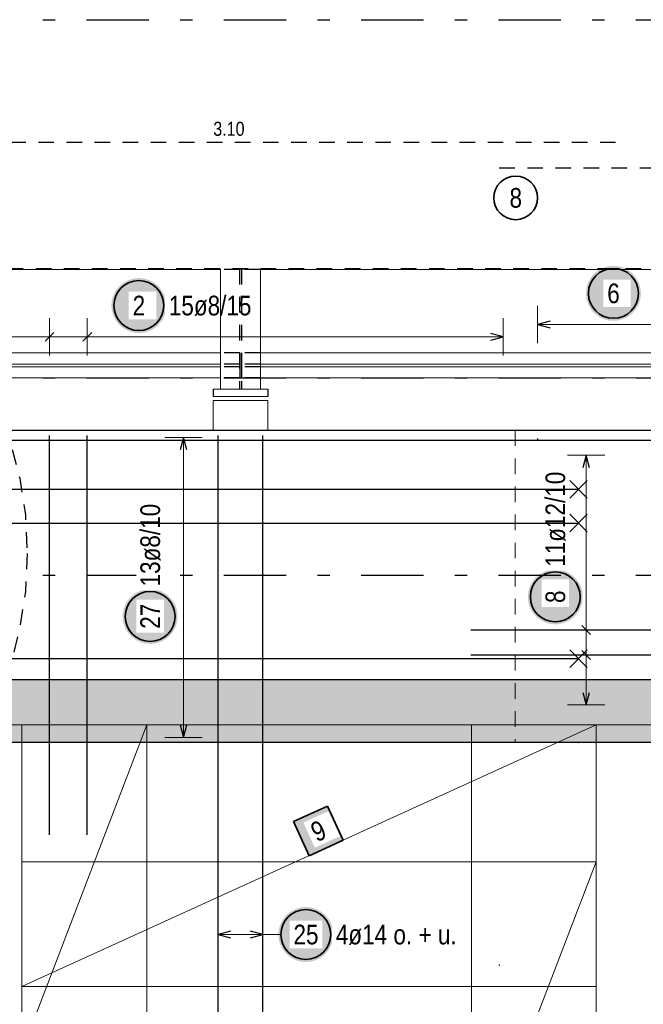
# Model space of a CAD drawing. Header units: millimetres. Extents: x -4 to 113, y -17 to 52.
# Tile 40 of 91: x 29.44 to 34.43, y 31.45 to 39.34. Entities that reach past the tile are written whole.
import ezdxf

# ---------------------------------------------------------------- set-up
doc = ezdxf.new("R2010")
doc.units = ezdxf.units.MM
doc.linetypes.add('DASHDOTX2', pattern=[2, 1, -0.5, 0, -0.5])
doc.linetypes.add('HIDDEN', pattern=[0.375, 0.25, -0.125])
for name, color, linetype, lineweight in [('Achsen', 7, 'Continuous', 20), ('Mattenbewehrung', 7, 'Continuous', 20), ('Schraffuren', 7, 'Continuous', 20), ('Stabstahl', 7, 'Continuous', 20)]:
    doc.layers.add(name, color=color, linetype=linetype, lineweight=lineweight)
doc.styles.add('Arial Narrow', font='ARIALN.TTF')

msp = doc.modelspace()

# ---------------------------------------------------------------- hatches: boundary and pattern name
at = {"lineweight": 25, "true_color": 0xffffff}
msp.add_hatch(color=7, dxfattribs=at).paths.add_polyline_path([(33.949246, 34.716587), (33.949112, 34.724265), (33.94871, 34.731934), (33.948041, 34.739584), (33.947105, 34.747205), (33.945904, 34.75479), (33.944438, 34.762328), (33.942711, 34.76981), (33.940724, 34.777228), (33.938478, 34.784571), (33.935978, 34.791832), (33.933226, 34.799001), (33.930226, 34.806069), (33.926981, 34.813029), (33.923494, 34.819871), (33.919772, 34.826587), (33.915817, 34.83317), (33.911634, 34.83961), (33.90723, 34.8459), (33.902608, 34.852033), (33.897776, 34.858001), (33.892738, 34.863796), (33.887501, 34.869412), (33.882071, 34.874842), (33.876455, 34.880079), (33.870659, 34.885117), (33.864691, 34.88995), (33.858559, 34.894571), (33.852268, 34.898976), (33.845828, 34.903158), (33.839246, 34.907113), (33.83253, 34.910836), (33.825688, 34.914322), (33.818728, 34.917567), (33.811659, 34.920568), (33.80449, 34.92332), (33.79723, 34.92582), (33.789886, 34.928065), (33.782469, 34.930052), (33.774987, 34.93178), (33.767449, 34.933245), (33.759864, 34.934446), (33.752242, 34.935382), (33.744592, 34.936051), (33.736924, 34.936453), (33.729246, 34.936587), (33.721568, 34.936453), (33.7139, 34.936051), (33.70625, 34.935382), (33.698628, 34.934446), (33.691043, 34.933245), (33.683505, 34.93178), (33.676023, 34.930052), (33.668606, 34.928065), (33.661262, 34.92582), (33.654002, 34.92332), (33.646833, 34.920568), (33.639764, 34.917567), (33.632804, 34.914322), (33.625962, 34.910836), (33.619246, 34.907113), (33.612664, 34.903158), (33.606224, 34.898976), (33.599933, 34.894571), (33.5938, 34.88995), (33.587833, 34.885117), (33.582037, 34.880079), (33.576421, 34.874842), (33.570991, 34.869412), (33.565754, 34.863796), (33.560716, 34.858001), (33.555884, 34.852033), (33.551262, 34.8459), (33.546858, 34.83961), (33.542675, 34.83317), (33.53872, 34.826587), (33.534997, 34.819871), (33.531511, 34.813029), (33.528266, 34.806069), (33.525266, 34.799001), (33.522514, 34.791832), (33.520014, 34.784571), (33.517768, 34.777228), (33.515781, 34.76981), (33.514053, 34.762328), (33.512588, 34.75479), (33.511387, 34.747205), (33.510451, 34.739584), (33.509782, 34.731934), (33.50938, 34.724265), (33.509246, 34.716587), (33.50938, 34.708909), (33.509782, 34.701241), (33.510451, 34.693591), (33.511387, 34.685969), (33.512588, 34.678385), (33.514053, 34.670847), (33.515781, 34.663364), (33.517768, 34.655947), (33.520014, 34.648604), (33.522514, 34.641343), (33.525266, 34.634174), (33.528266, 34.627105), (33.531511, 34.620146), (33.534997, 34.613304), (33.53872, 34.606587), (33.542675, 34.600005), (33.546858, 34.593565), (33.551262, 34.587275), (33.555884, 34.581142), (33.560716, 34.575174), (33.565754, 34.569379), (33.570991, 34.563762), (33.576421, 34.558333), (33.582037, 34.553095), (33.587833, 34.548058), (33.5938, 34.543225), (33.599933, 34.538604), (33.606224, 34.534199), (33.612664, 34.530017), (33.619246, 34.526062), (33.625962, 34.522339), (33.632804, 34.518853), (33.639764, 34.515607), (33.646833, 34.512607), (33.654002, 34.509855), (33.661262, 34.507355), (33.668606, 34.50511), (33.676023, 34.503122), (33.683505, 34.501395), (33.691043, 34.49993), (33.698628, 34.498728), (33.70625, 34.497792), (33.7139, 34.497123), (33.721568, 34.496721), (33.729246, 34.496587), (33.736924, 34.496721), (33.744592, 34.497123), (33.752242, 34.497792), (33.759864, 34.498728), (33.767449, 34.49993), (33.774987, 34.501395), (33.782469, 34.503122), (33.789886, 34.50511), (33.79723, 34.507355), (33.80449, 34.509855), (33.811659, 34.512607), (33.818728, 34.515607), (33.825688, 34.518853), (33.83253, 34.522339), (33.839246, 34.526062), (33.845828, 34.530017), (33.852268, 34.534199), (33.858559, 34.538604), (33.864691, 34.543225), (33.870659, 34.548058), (33.876455, 34.553095), (33.882071, 34.558333), (33.887501, 34.563762), (33.892738, 34.569379), (33.897776, 34.575174), (33.902608, 34.581142), (33.90723, 34.587275), (33.911634, 34.593565), (33.915817, 34.600005), (33.919772, 34.606587), (33.923494, 34.613304), (33.926981, 34.620146), (33.930226, 34.627105), (33.933226, 34.634174), (33.935978, 34.641343), (33.938478, 34.648604), (33.940724, 34.655947), (33.942711, 34.663364), (33.944438, 34.670847), (33.945904, 34.678385), (33.947105, 34.685969), (33.948041, 34.693591), (33.94871, 34.701241)])
at = {"layer": 'Mattenbewehrung', "lineweight": 25, "true_color": 0xffffff}
msp.add_hatch(color=7, dxfattribs=at).paths.add_polyline_path([(30.612975, 37.05), (30.612841, 37.057678), (30.612439, 37.065346), (30.61177, 37.072996), (30.610834, 37.080618), (30.609633, 37.088203), (30.608168, 37.095741), (30.60644, 37.103223), (30.604453, 37.11064), (30.602208, 37.117984), (30.599708, 37.125244), (30.596956, 37.132413), (30.593955, 37.139482), (30.59071, 37.146442), (30.587224, 37.153284), (30.583501, 37.16), (30.579546, 37.166582), (30.575364, 37.173022), (30.570959, 37.179313), (30.566338, 37.185446), (30.561505, 37.191413), (30.556467, 37.197209), (30.55123, 37.202825), (30.5458, 37.208255), (30.540184, 37.213492), (30.534389, 37.21853), (30.528421, 37.223362), (30.522288, 37.227984), (30.515998, 37.232388), (30.509558, 37.236571), (30.502975, 37.240526), (30.496259, 37.244248), (30.489417, 37.247735), (30.482457, 37.25098), (30.475389, 37.25398), (30.46822, 37.256732), (30.460959, 37.259232), (30.453616, 37.261478), (30.446198, 37.263465), (30.438716, 37.265192), (30.431178, 37.266658), (30.423593, 37.267859), (30.415972, 37.268795), (30.408322, 37.269464), (30.400653, 37.269866), (30.392975, 37.27), (30.385297, 37.269866), (30.377629, 37.269464), (30.369979, 37.268795), (30.362357, 37.267859), (30.354773, 37.266658), (30.347235, 37.265192), (30.339753, 37.263465), (30.332335, 37.261478), (30.324992, 37.259232), (30.317731, 37.256732), (30.310562, 37.25398), (30.303493, 37.25098), (30.296534, 37.247735), (30.289692, 37.244248), (30.282975, 37.240526), (30.276393, 37.236571), (30.269953, 37.232388), (30.263663, 37.227984), (30.25753, 37.223362), (30.251562, 37.21853), (30.245767, 37.213492), (30.24015, 37.208255), (30.234721, 37.202825), (30.229483, 37.197209), (30.224446, 37.191413), (30.219613, 37.185446), (30.214992, 37.179313), (30.210587, 37.173022), (30.206405, 37.166582), (30.20245, 37.16), (30.198727, 37.153284), (30.195241, 37.146442), (30.191995, 37.139482), (30.188995, 37.132413), (30.186243, 37.125244), (30.183743, 37.117984), (30.181498, 37.11064), (30.17951, 37.103223), (30.177783, 37.095741), (30.176318, 37.088203), (30.175116, 37.080618), (30.174181, 37.072996), (30.173511, 37.065346), (30.173109, 37.057678), (30.172975, 37.05), (30.173109, 37.042322), (30.173511, 37.034654), (30.174181, 37.027004), (30.175116, 37.019382), (30.176318, 37.011797), (30.177783, 37.004259), (30.17951, 36.996777), (30.181498, 36.98936), (30.183743, 36.982016), (30.186243, 36.974756), (30.188995, 36.967587), (30.191995, 36.960518), (30.195241, 36.953558), (30.198727, 36.946716), (30.20245, 36.94), (30.206405, 36.933418), (30.210587, 36.926978), (30.214992, 36.920687), (30.219613, 36.914554), (30.224446, 36.908587), (30.229483, 36.902791), (30.234721, 36.897175), (30.24015, 36.891745), (30.245767, 36.886508), (30.251562, 36.88147), (30.25753, 36.876638), (30.263663, 36.872016), (30.269953, 36.867612), (30.276393, 36.863429), (30.282975, 36.859474), (30.289692, 36.855752), (30.296534, 36.852265), (30.303493, 36.84902), (30.310562, 36.84602), (30.317731, 36.843268), (30.324992, 36.840768), (30.332335, 36.838522), (30.339753, 36.836535), (30.347235, 36.834808), (30.354773, 36.833342), (30.362357, 36.832141), (30.369979, 36.831205), (30.377629, 36.830536), (30.385297, 36.830134), (30.392975, 36.83), (30.400653, 36.830134), (30.408322, 36.830536), (30.415972, 36.831205), (30.423593, 36.832141), (30.431178, 36.833342), (30.438716, 36.834808), (30.446198, 36.836535), (30.453616, 36.838522), (30.460959, 36.840768), (30.46822, 36.843268), (30.475389, 36.84602), (30.482457, 36.84902), (30.489417, 36.852265), (30.496259, 36.855752), (30.502975, 36.859474), (30.509558, 36.863429), (30.515998, 36.867612), (30.522288, 36.872016), (30.528421, 36.876638), (30.534389, 36.88147), (30.540184, 36.886508), (30.5458, 36.891745), (30.55123, 36.897175), (30.556467, 36.902791), (30.561505, 36.908587), (30.566338, 36.914554), (30.570959, 36.920687), (30.575364, 36.926978), (30.579546, 36.933418), (30.583501, 36.94), (30.587224, 36.946716), (30.59071, 36.953558), (30.593955, 36.960518), (30.596956, 36.967587), (30.599708, 36.974756), (30.602208, 36.982016), (30.604453, 36.98936), (30.60644, 36.996777), (30.608168, 37.004259), (30.609633, 37.011797), (30.610834, 37.019382), (30.61177, 37.027004), (30.612439, 37.034654)])
at = {"layer": 'Mattenbewehrung', "lineweight": 35, "true_color": 0xffffff}
msp.add_hatch(color=7, dxfattribs=at).paths.add_polyline_path([(31.905172, 33.039809), (31.632165, 32.915441), (31.756533, 32.642434), (32.02954, 32.766802)])
at = {"layer": 'Schraffuren', "lineweight": 25, "true_color": 0xffffff}
msp.add_hatch(color=7, dxfattribs=at).paths.add_polyline_path([(34.414707, 37.1479), (34.414573, 37.155578), (34.414171, 37.163246), (34.413502, 37.170896), (34.412566, 37.178518), (34.411365, 37.186102), (34.4099, 37.19364), (34.408172, 37.201123), (34.406185, 37.20854), (34.40394, 37.215883), (34.40144, 37.223144), (34.398688, 37.230313), (34.395687, 37.237382), (34.392442, 37.244341), (34.388956, 37.251183), (34.385233, 37.2579), (34.381278, 37.264482), (34.377095, 37.270922), (34.372691, 37.277212), (34.36807, 37.283345), (34.363237, 37.289313), (34.358199, 37.295108), (34.352962, 37.300725), (34.347532, 37.306154), (34.341916, 37.311392), (34.33612, 37.31643), (34.330153, 37.321262), (34.32402, 37.325883), (34.31773, 37.330288), (34.311289, 37.33447), (34.304707, 37.338425), (34.297991, 37.342148), (34.291149, 37.345634), (34.284189, 37.34888), (34.277121, 37.35188), (34.269952, 37.354632), (34.262691, 37.357132), (34.255347, 37.359377), (34.24793, 37.361365), (34.240448, 37.363092), (34.23291, 37.364557), (34.225325, 37.365759), (34.217703, 37.366695), (34.210054, 37.367364), (34.202385, 37.367766), (34.194707, 37.3679), (34.187029, 37.367766), (34.179361, 37.367364), (34.171711, 37.366695), (34.164089, 37.365759), (34.156505, 37.364557), (34.148967, 37.363092), (34.141484, 37.361365), (34.134067, 37.359377), (34.126723, 37.357132), (34.119463, 37.354632), (34.112294, 37.35188), (34.105225, 37.34888), (34.098266, 37.345634), (34.091423, 37.342148), (34.084707, 37.338425), (34.078125, 37.33447), (34.071685, 37.330288), (34.065394, 37.325883), (34.059262, 37.321262), (34.053294, 37.31643), (34.047498, 37.311392), (34.041882, 37.306154), (34.036452, 37.300725), (34.031215, 37.295108), (34.026177, 37.289313), (34.021345, 37.283345), (34.016723, 37.277212), (34.012319, 37.270922), (34.008137, 37.264482), (34.004182, 37.2579), (34.000459, 37.251183), (33.996972, 37.244341), (33.993727, 37.237382), (33.990727, 37.230313), (33.987975, 37.223144), (33.985475, 37.215883), (33.98323, 37.20854), (33.981242, 37.201123), (33.979515, 37.19364), (33.978049, 37.186102), (33.976848, 37.178518), (33.975912, 37.170896), (33.975243, 37.163246), (33.974841, 37.155578), (33.974707, 37.1479), (33.974841, 37.140222), (33.975243, 37.132553), (33.975912, 37.124903), (33.976848, 37.117282), (33.978049, 37.109697), (33.979515, 37.102159), (33.981242, 37.094677), (33.98323, 37.08726), (33.985475, 37.079916), (33.987975, 37.072655), (33.990727, 37.065486), (33.993727, 37.058418), (33.996972, 37.051458), (34.000459, 37.044616), (34.004182, 37.0379), (34.008137, 37.031317), (34.012319, 37.024877), (34.016723, 37.018587), (34.021345, 37.012454), (34.026177, 37.006486), (34.031215, 37.000691), (34.036452, 36.995075), (34.041882, 36.989645), (34.047498, 36.984408), (34.053294, 36.97937), (34.059262, 36.974537), (34.065394, 36.969916), (34.071685, 36.965511), (34.078125, 36.961329), (34.084707, 36.957374), (34.091423, 36.953651), (34.098266, 36.950165), (34.105225, 36.94692), (34.112294, 36.943919), (34.119463, 36.941167), (34.126723, 36.938667), (34.134067, 36.936422), (34.141484, 36.934435), (34.148967, 36.932707), (34.156505, 36.931242), (34.164089, 36.930041), (34.171711, 36.929105), (34.179361, 36.928436), (34.187029, 36.928034), (34.194707, 36.9279), (34.202385, 36.928034), (34.210054, 36.928436), (34.217703, 36.929105), (34.225325, 36.930041), (34.23291, 36.931242), (34.240448, 36.932707), (34.24793, 36.934435), (34.255347, 36.936422), (34.262691, 36.938667), (34.269952, 36.941167), (34.277121, 36.943919), (34.284189, 36.94692), (34.291149, 36.950165), (34.297991, 36.953651), (34.304707, 36.957374), (34.311289, 36.961329), (34.31773, 36.965511), (34.32402, 36.969916), (34.330153, 36.974537), (34.33612, 36.97937), (34.341916, 36.984408), (34.347532, 36.989645), (34.352962, 36.995075), (34.358199, 37.000691), (34.363237, 37.006486), (34.36807, 37.012454), (34.372691, 37.018587), (34.377095, 37.024877), (34.381278, 37.031317), (34.385233, 37.0379), (34.388956, 37.044616), (34.392442, 37.051458), (34.395687, 37.058418), (34.398688, 37.065486), (34.40144, 37.072655), (34.40394, 37.079916), (34.406185, 37.08726), (34.408172, 37.094677), (34.4099, 37.102159), (34.411365, 37.109697), (34.412566, 37.117282), (34.413502, 37.124903), (34.414171, 37.132553)])
at = {"layer": 'Schraffuren', "lineweight": 13, "true_color": 0xd7ffd7}
msp.add_hatch(color=254, dxfattribs=at).paths.add_polyline_path([(42.156532, 34.050195), (42.156532, 33.550196), (10.366532, 33.550196), (9.866532, 34.050196)])
at = {"layer": 'Stabstahl', "lineweight": 25, "true_color": 0xffffff}
for points in [[(30.703785, 34.559641), (30.703651, 34.567319), (30.703249, 34.574988), (30.70258, 34.582638), (30.701644, 34.59026), (30.700443, 34.597844), (30.698978, 34.605382), (30.69725, 34.612864), (30.695263, 34.620282), (30.693018, 34.627625), (30.690517, 34.634886), (30.687766, 34.642055), (30.684765, 34.649124), (30.68152, 34.656083), (30.678034, 34.662925), (30.674311, 34.669641), (30.670356, 34.676224), (30.666173, 34.682664), (30.661769, 34.688954), (30.657147, 34.695087), (30.652315, 34.701055), (30.647277, 34.70685), (30.64204, 34.712466), (30.63661, 34.717896), (30.630994, 34.723133), (30.625198, 34.728171), (30.619231, 34.733004), (30.613098, 34.737625), (30.606808, 34.74203), (30.600367, 34.746212), (30.593785, 34.750167), (30.587069, 34.75389), (30.580227, 34.757376), (30.573267, 34.760621), (30.566199, 34.763622), (30.55903, 34.766374), (30.551769, 34.768874), (30.544425, 34.771119), (30.537008, 34.773107), (30.529526, 34.774834), (30.521988, 34.776299), (30.514403, 34.7775), (30.506781, 34.778436), (30.499132, 34.779106), (30.491463, 34.779507), (30.483785, 34.779641), (30.476107, 34.779507), (30.468439, 34.779106), (30.460789, 34.778436), (30.453167, 34.7775), (30.445582, 34.776299), (30.438045, 34.774834), (30.430562, 34.773107), (30.423145, 34.771119), (30.415801, 34.768874), (30.408541, 34.766374), (30.401372, 34.763622), (30.394303, 34.760621), (30.387343, 34.757376), (30.380501, 34.75389), (30.373785, 34.750167), (30.367203, 34.746212), (30.360763, 34.74203), (30.354472, 34.737625), (30.34834, 34.733004), (30.342372, 34.728171), (30.336576, 34.723133), (30.33096, 34.717896), (30.32553, 34.712466), (30.320293, 34.70685), (30.315255, 34.701055), (30.310423, 34.695087), (30.305801, 34.688954), (30.301397, 34.682664), (30.297215, 34.676224), (30.29326, 34.669641), (30.289537, 34.662925), (30.28605, 34.656083), (30.282805, 34.649124), (30.279805, 34.642055), (30.277053, 34.634886), (30.274553, 34.627625), (30.272308, 34.620282), (30.27032, 34.612864), (30.268593, 34.605382), (30.267127, 34.597844), (30.265926, 34.59026), (30.26499, 34.582638), (30.264321, 34.574988), (30.263919, 34.567319), (30.263785, 34.559641), (30.263919, 34.551964), (30.264321, 34.544295), (30.26499, 34.536645), (30.265926, 34.529023), (30.267127, 34.521439), (30.268593, 34.513901), (30.27032, 34.506419), (30.272308, 34.499001), (30.274553, 34.491658), (30.277053, 34.484397), (30.279805, 34.477228), (30.282805, 34.470159), (30.28605, 34.4632), (30.289537, 34.456358), (30.29326, 34.449641), (30.297215, 34.443059), (30.301397, 34.436619), (30.305801, 34.430329), (30.310423, 34.424196), (30.315255, 34.418228), (30.320293, 34.412433), (30.32553, 34.406817), (30.33096, 34.401387), (30.336576, 34.39615), (30.342372, 34.391112), (30.34834, 34.386279), (30.354472, 34.381658), (30.360763, 34.377253), (30.367203, 34.373071), (30.373785, 34.369116), (30.380501, 34.365393), (30.387343, 34.361907), (30.394303, 34.358661), (30.401372, 34.355661), (30.408541, 34.352909), (30.415801, 34.350409), (30.423145, 34.348164), (30.430562, 34.346176), (30.438045, 34.344449), (30.445582, 34.342984), (30.453167, 34.341782), (30.460789, 34.340847), (30.468439, 34.340177), (30.476107, 34.339775), (30.483785, 34.339641), (30.491463, 34.339775), (30.499132, 34.340177), (30.506781, 34.340847), (30.514403, 34.341782), (30.521988, 34.342984), (30.529526, 34.344449), (30.537008, 34.346176), (30.544425, 34.348164), (30.551769, 34.350409), (30.55903, 34.352909), (30.566199, 34.355661), (30.573267, 34.358661), (30.580227, 34.361907), (30.587069, 34.365393), (30.593785, 34.369116), (30.600367, 34.373071), (30.606808, 34.377253), (30.613098, 34.381658), (30.619231, 34.386279), (30.625198, 34.391112), (30.630994, 34.39615), (30.63661, 34.401387), (30.64204, 34.406817), (30.647277, 34.412433), (30.652315, 34.418228), (30.657147, 34.424196), (30.661769, 34.430329), (30.666173, 34.436619), (30.670356, 34.443059), (30.674311, 34.449641), (30.678034, 34.456358), (30.68152, 34.4632), (30.684765, 34.470159), (30.687766, 34.477228), (30.690517, 34.484397), (30.693018, 34.491658), (30.695263, 34.499001), (30.69725, 34.506419), (30.698978, 34.513901), (30.700443, 34.521439), (30.701644, 34.529023), (30.70258, 34.536645), (30.703249, 34.544295)], [(31.950866, 32.011003), (31.950732, 32.018681), (31.95033, 32.026349), (31.949661, 32.033999), (31.948725, 32.041621), (31.947524, 32.049205), (31.946059, 32.056743), (31.944331, 32.064226), (31.942344, 32.071643), (31.940098, 32.078987), (31.937598, 32.086247), (31.934846, 32.093416), (31.931846, 32.100485), (31.928601, 32.107444), (31.925115, 32.114287), (31.921392, 32.121003), (31.917437, 32.127585), (31.913254, 32.134025), (31.90885, 32.140316), (31.904228, 32.146448), (31.899396, 32.152416), (31.894358, 32.158212), (31.889121, 32.163828), (31.883691, 32.169258), (31.878075, 32.174495), (31.872279, 32.179533), (31.866312, 32.184365), (31.860179, 32.188987), (31.853888, 32.193391), (31.847448, 32.197573), (31.840866, 32.201528), (31.83415, 32.205251), (31.827308, 32.208737), (31.820348, 32.211983), (31.813279, 32.214983), (31.80611, 32.217735), (31.79885, 32.220235), (31.791506, 32.22248), (31.784089, 32.224468), (31.776607, 32.226195), (31.769069, 32.227661), (31.761484, 32.228862), (31.753862, 32.229798), (31.746212, 32.230467), (31.738544, 32.230869), (31.730866, 32.231003), (31.723188, 32.230869), (31.71552, 32.230467), (31.70787, 32.229798), (31.700248, 32.228862), (31.692663, 32.227661), (31.685125, 32.226195), (31.677643, 32.224468), (31.670226, 32.22248), (31.662882, 32.220235), (31.655622, 32.217735), (31.648453, 32.214983), (31.641384, 32.211983), (31.634424, 32.208737), (31.627582, 32.205251), (31.620866, 32.201528), (31.614284, 32.197573), (31.607844, 32.193391), (31.601553, 32.188987), (31.595421, 32.184365), (31.589453, 32.179533), (31.583657, 32.174495), (31.578041, 32.169258), (31.572611, 32.163828), (31.567374, 32.158212), (31.562336, 32.152416), (31.557504, 32.146448), (31.552882, 32.140316), (31.548478, 32.134025), (31.544295, 32.127585), (31.54034, 32.121003), (31.536618, 32.114287), (31.533131, 32.107444), (31.529886, 32.100485), (31.526886, 32.093416), (31.524134, 32.086247), (31.521634, 32.078987), (31.519388, 32.071643), (31.517401, 32.064226), (31.515674, 32.056743), (31.514208, 32.049205), (31.513007, 32.041621), (31.512071, 32.033999), (31.511402, 32.026349), (31.511, 32.018681), (31.510866, 32.011003), (31.511, 32.003325), (31.511402, 31.995656), (31.512071, 31.988007), (31.513007, 31.980385), (31.514208, 31.9728), (31.515674, 31.965262), (31.517401, 31.95778), (31.519388, 31.950363), (31.521634, 31.943019), (31.524134, 31.935758), (31.526886, 31.928589), (31.529886, 31.921521), (31.533131, 31.914561), (31.536618, 31.907719), (31.54034, 31.901003), (31.544295, 31.894421), (31.548478, 31.88798), (31.552882, 31.88169), (31.557504, 31.875557), (31.562336, 31.86959), (31.567374, 31.863794), (31.572611, 31.858178), (31.578041, 31.852748), (31.583657, 31.847511), (31.589453, 31.842473), (31.595421, 31.83764), (31.601553, 31.833019), (31.607844, 31.828615), (31.614284, 31.824432), (31.620866, 31.820477), (31.627582, 31.816754), (31.634424, 31.813268), (31.641384, 31.810023), (31.648453, 31.807022), (31.655622, 31.80427), (31.662882, 31.80177), (31.670226, 31.799525), (31.677643, 31.797538), (31.685125, 31.79581), (31.692663, 31.794345), (31.700248, 31.793144), (31.70787, 31.792208), (31.71552, 31.791539), (31.723188, 31.791137), (31.730866, 31.791003), (31.738544, 31.791137), (31.746212, 31.791539), (31.753862, 31.792208), (31.761484, 31.793144), (31.769069, 31.794345), (31.776607, 31.79581), (31.784089, 31.797538), (31.791506, 31.799525), (31.79885, 31.80177), (31.80611, 31.80427), (31.813279, 31.807022), (31.820348, 31.810023), (31.827308, 31.813268), (31.83415, 31.816754), (31.840866, 31.820477), (31.847448, 31.824432), (31.853888, 31.828615), (31.860179, 31.833019), (31.866312, 31.83764), (31.872279, 31.842473), (31.878075, 31.847511), (31.883691, 31.852748), (31.889121, 31.858178), (31.894358, 31.863794), (31.899396, 31.86959), (31.904228, 31.875557), (31.90885, 31.88169), (31.913254, 31.88798), (31.917437, 31.894421), (31.921392, 31.901003), (31.925115, 31.907719), (31.928601, 31.914561), (31.931846, 31.921521), (31.934846, 31.928589), (31.937598, 31.935758), (31.940098, 31.943019), (31.942344, 31.950363), (31.944331, 31.95778), (31.946059, 31.965262), (31.947524, 31.9728), (31.948725, 31.980385), (31.949661, 31.988007), (31.95033, 31.995656)]]:
    msp.add_hatch(color=7, dxfattribs=at).paths.add_polyline_path(points)

# ---------------------------------------------------------------- linework, layer by layer
at = {"color": 2, "linetype": 'HIDDEN', "lineweight": 35, "ltscale": 0.5}
msp.add_line((45.667387, 37.344906), (4.22623, 37.344906), dxfattribs=at)
at = {"color": 7, "linetype": 'Continuous', "lineweight": 18}
for p, q in [((31.047417, 37.340203), (26.767358, 37.340203)), ((35.647372, 37.340203), (31.367417, 37.340203)), ((31.047417, 36.670203), (26.767358, 36.670203)), ((35.647372, 36.670203), (31.367417, 36.670203)), ((31.047417, 36.581307), (26.767358, 36.581287)), ((31.047417, 36.559203), (26.767358, 36.559203)), ((35.647372, 36.581328), (31.367417, 36.581308)), ((35.647372, 36.559203), (31.367417, 36.559203)), ((31.047417, 36.470203), (26.767358, 36.470203)), ((35.647372, 36.470203), (31.367417, 36.470203)), ((31.047417, 36.380203), (30.987417, 36.380203)), ((31.367417, 36.380203), (31.047417, 36.380203)), ((31.427417, 36.380203), (31.367417, 36.380203)), ((31.427417, 36.320339), (30.987417, 36.320336)), ((31.427417, 36.290203), (30.987417, 36.290203)), ((30.987417, 36.290203), (30.987417, 36.050203)), ((31.427417, 36.290203), (31.427417, 36.050203))]:
    msp.add_line(p, q, dxfattribs=at)
at = {"color": 3, "linetype": 'HIDDEN', "lineweight": 25, "ltscale": 0.5}
for p, q in [((31.201044, 37.340203), (31.047417, 37.340203)), ((31.201044, 37.344906), (31.201044, 37.340203)), ((31.215198, 37.344906), (31.215198, 37.340203)), ((31.367417, 37.340203), (31.215198, 37.340203)), ((31.201044, 36.670203), (31.047417, 36.670203)), ((31.201044, 36.670203), (31.201044, 36.581203)), ((31.367417, 36.670203), (31.215198, 36.670203)), ((31.215198, 36.670203), (31.215198, 36.581203)), ((31.201044, 36.581307), (31.047417, 36.581307)), ((31.201044, 36.559203), (31.047417, 36.559203)), ((31.201044, 36.581203), (31.201044, 36.559203)), ((31.201044, 36.559203), (31.201044, 36.470203)), ((31.367417, 36.581308), (31.215198, 36.581308)), ((31.215198, 36.581203), (31.215198, 36.559203)), ((31.367417, 36.559203), (31.215198, 36.559203)), ((31.215198, 36.559203), (31.215198, 36.470203)), ((31.201044, 36.470203), (31.047417, 36.470203)), ((31.367417, 36.470203), (31.215198, 36.470203))]:
    msp.add_line(p, q, dxfattribs=at)
at = {"color": 3, "linetype": 'Continuous', "lineweight": 25}
for p, q in [((30.987417, 36.380203), (30.987417, 36.320203)), ((31.427417, 36.380203), (31.427417, 36.320203)), ((47.052818, 36.050203), (9.10653, 36.050203)), ((42.156532, 34.050195), (9.866532, 34.050183)), ((42.156532, 33.550196), (10.366532, 33.550196))]:
    msp.add_line(p, q, dxfattribs=at)
at = {"color": 5, "linetype": 'Continuous', "lineweight": 18, "ltscale": 0.5}
for p, q in [((34.126214, 35.850201), (33.826214, 35.850201)), ((33.976214, 33.850196), (33.976214, 35.850201)), ((33.826214, 34.450197), (34.126214, 34.450197)), ((33.826214, 34.250197), (34.126214, 34.250197)), ((33.826214, 33.850196), (34.126214, 33.850196))]:
    msp.add_line(p, q, dxfattribs=at)
at = {"color": 3, "linetype": 'Continuous', "lineweight": 25, "ltscale": 0.5}
for p, q in [((33.976214, 35.850201), (33.949419, 35.750201)), ((34.003009, 35.750201), (33.976214, 35.850201)), ((33.940858, 34.485553), (34.011569, 34.414842)), ((38.052777, 34.450197), (33.052777, 34.450197)), ((38.052777, 34.250197), (33.052777, 34.250197)), ((33.84423, 34.150916), (33.985652, 34.292337)), ((33.84423, 34.292337), (33.985652, 34.150916)), ((33.940858, 34.285552), (34.011569, 34.214841)), ((27.827358, 34.221627), (33.914941, 34.221627)), ((33.949419, 33.950196), (33.976214, 33.850196)), ((33.976214, 33.850196), (34.003009, 33.950196))]:
    msp.add_line(p, q, dxfattribs=at)
at = {"color": 9, "linetype": 'Continuous', "lineweight": 0}
for centre in [(34.052777, 36.050203), (30.987417, 33.550196), (34.052777, 33.550196)]:
    msp.add_circle(centre, 0.00222, dxfattribs=at)
at = {"color": 2, "linetype": 'Continuous', "lineweight": 35, "ltscale": 0.5}
msp.add_circle((33.729246, 34.716587), 0.2, dxfattribs=at)
at = {"layer": 'Achsen', "color": 3, "linetype": 'DASHDOTX2', "lineweight": 25, "ltscale": 0.5}
for p, q in [((3.573324, 39.340196), (49.410516, 39.340196)), ((3.573324, 36.470196), (49.410516, 36.470196)), ((3.573324, 34.890196), (49.410516, 34.890196))]:
    msp.add_line(p, q, dxfattribs=at)
at = {"layer": 'Mattenbewehrung', "color": 3, "linetype": 'HIDDEN', "lineweight": 25, "ltscale": 0.5}
for p, q in [((28.012635, 38.359775), (34.212635, 38.359775)), ((33.280573, 38.153033), (38.280573, 38.153033))]:
    msp.add_line(p, q, dxfattribs=at)
at = {"layer": 'Mattenbewehrung', "color": 5, "linetype": 'Continuous', "lineweight": 18, "ltscale": 0.5}
for p, q in [((29.677078, 36.95), (29.677078, 36.65)), ((29.979935, 36.95), (29.979935, 36.65)), ((33.311361, 36.65), (33.311361, 36.95)), ((29.071364, 36.8), (33.311361, 36.8))]:
    msp.add_line(p, q, dxfattribs=at)
at = {"layer": 'Mattenbewehrung', "color": 3, "linetype": 'Continuous', "lineweight": 25, "ltscale": 0.5}
for p, q in [((29.712433, 36.835355), (29.641723, 36.764645)), ((30.01529, 36.835355), (29.94458, 36.764645)), ((33.311361, 36.8), (33.211361, 36.826795)), ((33.211361, 36.773205), (33.311361, 36.8)), ((29.677078, 32.810203), (29.677078, 36.010203)), ((29.979935, 32.810203), (29.979935, 36.010203))]:
    msp.add_line(p, q, dxfattribs=at)
at = {"layer": 'Mattenbewehrung', "color": 9, "linetype": 'HIDDEN', "lineweight": 0, "ltscale": 0.5}
msp.add_line((33.407324, 36.050203), (33.407324, 33.550196), dxfattribs=at)
at = {"layer": 'Mattenbewehrung', "color": 7, "linetype": 'Continuous', "lineweight": 18, "ltscale": 0.5}
for p, q in [((30.456531, 33.690194), (25.856534, 33.690194)), ((25.856534, 21.690204), (30.456531, 33.690194)), ((34.056532, 33.690193), (29.456534, 33.690193)), ((29.456534, 33.690193), (29.456534, 31.594676)), ((30.456531, 21.690204), (30.456531, 33.690194)), ((37.656532, 33.690196), (33.056535, 33.690224)), ((34.056532, 31.594676), (34.056532, 33.690193)), ((34.05653, 32.594644), (29.456532, 32.594644)), ((29.456532, 32.594644), (29.456532, 20.594677)), ((34.05653, 20.594648), (34.05653, 32.594644)), ((29.456534, 31.594676), (34.056532, 31.594676)), ((34.056532, 31.594676), (34.056532, 31.594676))]:
    msp.add_line(p, q, dxfattribs=at)
at = {"layer": 'Mattenbewehrung', "color": 2, "linetype": 'Continuous', "lineweight": 35, "ltscale": 0.5}
for p, q in [((31.905172, 33.039809), (31.632165, 32.915441)), ((32.02954, 32.766802), (31.905172, 33.039809)), ((31.632165, 32.915441), (31.756533, 32.642434)), ((31.756533, 32.642434), (32.02954, 32.766802))]:
    msp.add_line(p, q, dxfattribs=at)
at = {"layer": 'Mattenbewehrung', "color": 3, "linetype": 'HIDDEN', "lineweight": 25, "ltscale": 0.5}
msp.add_circle((26.49907, 35.06381), 3, dxfattribs=at)
at = {"layer": 'Mattenbewehrung', "color": 2, "linetype": 'Continuous', "lineweight": 35, "ltscale": 0.5}
for centre, radius in [((33.411905, 37.91293), 0.175), ((30.392975, 37.05), 0.2)]:
    msp.add_circle(centre, radius, dxfattribs=at)
at = {"layer": 'Mattenbewehrung', "color": 9, "linetype": 'Continuous', "lineweight": 0}
for centre in [(31.811364, 36.050203), (33.914941, 36.050203), (33.914941, 33.550196), (33.280573, 31.766278)]:
    msp.add_circle(centre, 0.00222, dxfattribs=at)
at = {"layer": 'Schraffuren', "color": 5, "linetype": 'Continuous', "lineweight": 18, "ltscale": 0.5}
for p, q in [((33.587372, 37.0479), (33.587372, 36.7479)), ((33.587372, 36.8979), (35.446449, 36.8979))]:
    msp.add_line(p, q, dxfattribs=at)
at = {"layer": 'Schraffuren', "color": 3, "linetype": 'Continuous', "lineweight": 25, "ltscale": 0.5}
for p, q in [((33.687372, 36.924695), (33.587372, 36.8979)), ((33.587372, 36.8979), (33.687372, 36.871105))]:
    msp.add_line(p, q, dxfattribs=at)
at = {"layer": 'Schraffuren', "color": 2, "linetype": 'Continuous', "lineweight": 35, "ltscale": 0.5}
msp.add_circle((34.194707, 37.1479), 0.2, dxfattribs=at)
at = {"layer": 'Schraffuren', "color": 9, "linetype": 'Continuous', "lineweight": 0}
for centre in [(33.587372, 36.050203), (33.587372, 35.980203)]:
    msp.add_circle(centre, 0.00222, dxfattribs=at)
at = {"layer": 'Stabstahl', "color": 3, "linetype": 'Continuous', "lineweight": 25, "ltscale": 0.5}
for p, q in [((47.36653, 35.970203), (27.36653, 35.970203)), ((30.75, 35.994203), (30.723205, 35.894203)), ((30.776795, 35.894203), (30.75, 35.994203)), ((31.027417, 30.438203), (31.027417, 36.010203)), ((31.387417, 30.438203), (31.387417, 36.010203)), ((30.723205, 33.690198), (30.75, 33.590198)), ((30.75, 33.590198), (30.776795, 33.690198)), ((31.127417, 32.037798), (31.027417, 32.011003)), ((31.387417, 32.011003), (31.287417, 32.037798)), ((31.027417, 32.011003), (31.127417, 31.984208)), ((31.287417, 31.984208), (31.387417, 32.011003))]:
    msp.add_line(p, q, dxfattribs=at)
at = {"layer": 'Stabstahl', "color": 5, "linetype": 'Continuous', "lineweight": 18, "ltscale": 0.5}
for p, q in [((30.9, 35.994203), (30.6, 35.994203)), ((30.75, 35.994203), (30.75, 33.590198)), ((30.6, 33.590198), (30.9, 33.590198)), ((31.027417, 32.161003), (31.027417, 31.861003)), ((31.387417, 31.861003), (31.387417, 32.161003)), ((31.027417, 32.011003), (31.387417, 32.011003)), ((31.530866, 32.011003), (31.387417, 32.011003))]:
    msp.add_line(p, q, dxfattribs=at)
at = {"layer": 'Stabstahl', "color": 2, "linetype": 'Continuous', "lineweight": 35, "ltscale": 0.5}
for centre in [(30.483785, 34.559641), (31.730866, 32.011003)]:
    msp.add_circle(centre, 0.2, dxfattribs=at)

# ---------------------------------------------------------------- texts
at = {"layer": 'Mattenbewehrung', "color": 3, "lineweight": 25, "insert": (30.988885, 38.522275), "char_height": 0.1125, "attachment_point": 1, "line_spacing_factor": 0.9, "style": 'Arial Narrow'}
msp.add_mtext('3.10', dxfattribs=at)
at = {"layer": 'Mattenbewehrung', "color": 2, "lineweight": 35, "insert": (33.362293, 37.99168), "char_height": 0.1575, "attachment_point": 1, "line_spacing_factor": 0.9, "style": 'Arial Narrow'}
msp.add_mtext('8', dxfattribs=at)

# ---------------------------------------------------------------- next in the draw order: texts
at = {"color": 2, "lineweight": 35, "char_height": 0.1575, "attachment_point": 1, "rotation": 90, "line_spacing_factor": 0.9, "style": 'Arial Narrow', "bg_fill": 3, "box_fill_scale": 1.2, "bg_fill_color": 256, "bg_fill_true_color": 13158600, "bg_fill_transparency": 0}
for s, insert in [('11ø12/10', (33.650496, 34.956587)), ('8', (33.650496, 34.666975))]:
    msp.add_mtext(s, dxfattribs=dict(at, insert=insert))
at = {"layer": 'Mattenbewehrung', "color": 2, "lineweight": 35, "char_height": 0.1575, "attachment_point": 1, "line_spacing_factor": 0.9, "style": 'Arial Narrow', "bg_fill": 3, "box_fill_scale": 1.2, "bg_fill_color": 256, "bg_fill_true_color": 13158600, "bg_fill_transparency": 0}
for s, insert in [('2', (30.343363, 37.12875)), ('15ø8/15', (30.632975, 37.12875))]:
    msp.add_mtext(s, dxfattribs=dict(at, insert=insert))
at = {"layer": 'Schraffuren', "color": 2, "lineweight": 35, "insert": (34.145095, 37.22665), "char_height": 0.1575, "attachment_point": 1, "line_spacing_factor": 0.9, "style": 'Arial Narrow', "bg_fill": 3, "box_fill_scale": 1.2, "bg_fill_color": 256, "bg_fill_true_color": 13158600, "bg_fill_transparency": 0}
msp.add_mtext('6', dxfattribs=at)
at = {"layer": 'Stabstahl', "color": 2, "lineweight": 35, "char_height": 0.1575, "attachment_point": 1, "rotation": 90, "line_spacing_factor": 0.9, "style": 'Arial Narrow', "bg_fill": 3, "box_fill_scale": 1.2, "bg_fill_color": 256, "bg_fill_true_color": 13158600, "bg_fill_transparency": 0}
for s, insert in [('13ø8/10', (30.405035, 34.799641)), ('27', (30.405035, 34.460416))]:
    msp.add_mtext(s, dxfattribs=dict(at, insert=insert))
at = {"layer": 'Stabstahl', "color": 2, "lineweight": 35, "char_height": 0.1575, "attachment_point": 1, "line_spacing_factor": 0.9, "style": 'Arial Narrow', "bg_fill": 3, "box_fill_scale": 1.2, "bg_fill_color": 256, "bg_fill_true_color": 13158600, "bg_fill_transparency": 0}
for s, insert in [('25', (31.631641, 32.089753)), ('4ø14 o. + u.', (31.970866, 32.089753))]:
    msp.add_mtext(s, dxfattribs=dict(at, insert=insert))

# ---------------------------------------------------------------- next in the draw order: linework, layer by layer
at = {"color": 7, "linetype": 'Continuous', "lineweight": 18}
for p, q in [((31.047417, 37.344906), (31.047417, 36.380203)), ((31.367417, 37.344906), (31.367417, 36.380203))]:
    msp.add_line(p, q, dxfattribs=at)
at = {"color": 3, "linetype": 'HIDDEN', "lineweight": 25, "ltscale": 0.5}
for p, q in [((31.199917, 37.344906), (31.199917, 36.380203)), ((31.214917, 37.344906), (31.214917, 36.380203))]:
    msp.add_line(p, q, dxfattribs=at)
at = {"color": 3, "linetype": 'Continuous', "lineweight": 25, "ltscale": 0.5}
for p, q in [((27.827358, 35.578774), (33.914941, 35.578774)), ((33.84423, 35.508063), (33.985652, 35.649484)), ((33.84423, 35.649484), (33.985652, 35.508063)), ((33.84423, 35.236633), (33.985652, 35.378055)), ((33.84423, 35.378055), (33.985652, 35.236633)), ((27.827358, 35.307344), (33.914941, 35.307344))]:
    msp.add_line(p, q, dxfattribs=at)
at = {"layer": 'Mattenbewehrung', "color": 7, "linetype": 'Continuous', "lineweight": 18, "ltscale": 0.5}
for p, q in [((34.056532, 33.690193), (29.456534, 31.594676)), ((33.056535, 33.690224), (33.056535, 21.690228)), ((34.05653, 32.594644), (29.456532, 20.594677))]:
    msp.add_line(p, q, dxfattribs=at)

# ---------------------------------------------------------------- next in the draw order: texts
at = {"layer": 'Mattenbewehrung', "color": 2, "lineweight": 35, "insert": (31.753058, 32.892219), "char_height": 0.1575, "attachment_point": 1, "rotation": 24.491507, "line_spacing_factor": 0.9, "style": 'Arial Narrow', "bg_fill": 3, "box_fill_scale": 1.2, "bg_fill_color": 256, "bg_fill_true_color": 13158600, "bg_fill_transparency": 0}
msp.add_mtext('9', dxfattribs=at)

doc.saveas('drawing.dxf')
